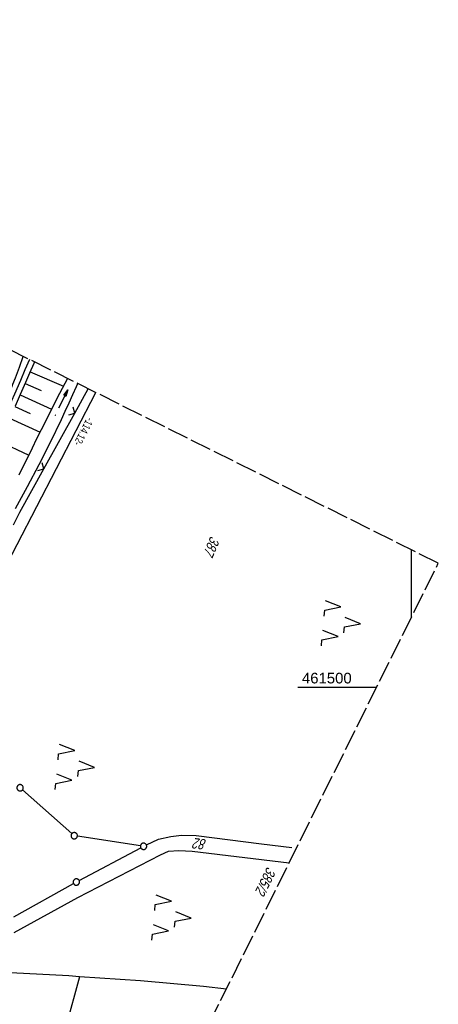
# Model space of a CAD drawing. Extents: x 510037 to 510706, y 460701 to 461658.
# Tile 34 of 34: x 510608 to 510706, y 461425 to 461657. Entities that reach past the tile are written whole.
import ezdxf

# ---------------------------------------------------------------- set-up
doc = ezdxf.new("R2010")
doc.units = 0
doc.header["$LTSCALE"] = 10
doc.header["$MEASUREMENT"] = 0
for name, pattern in [('AUSGEZOGEN', [0]), ('LT00', [0]), ('LT14', [0.6, 0.5, -0.1])]:
    doc.linetypes.add(name, pattern=pattern)
doc.layers.get('0').update_dxf_attribs({"linetype": 'LT00'})
for name, color, linetype in [('--EK_FBR', 1, 'LT00'), ('--EL_DFK_AB_L', 21, 'LT00'), ('ABSTAND', 8, 'LT00'), ('DFK_AB_L', 21, 'LT00'), ('DFK_FLUR_NR', 250, 'LT00'), ('DFK_GZPKT', 250, 'LT00'), ('DFK_KATASTER', 250, 'LT00'), ('DFK_NUTZUNG', 250, 'LT00'), ('PFEIL', 140, 'AUSGEZOGEN'), ('V108_AFBR_BAB', 250, 'LT00'), ('V108_BOESCH', 250, 'LT00'), ('V108_BOSCHUNG', 250, 'LT00'), ('V108_GRABEN', 250, 'LT00'), ('V108_LD_MARK', 250, 'LT00'), ('V108_PK_GR', 1, 'LT00'), ('V108_RASTER', 250, 'LT00'), ('V108_ZAUN', 40, 'LT00')]:
    doc.layers.add(name, color=color, linetype=linetype)
doc.layers.add('-BLATT_108-RAND', color=7, linetype='LT14', plot=False)
doc.styles.get("Standard").update_dxf_attribs({"font": 'ARIAL.TTF'})

# ---------------------------------------------------------------- blocks, each defined once
blk = doc.blocks.new('SYMB7010')
at = {"color": 0, "linetype": 'ByBlock'}
for points in [[(-0.031408, 0.499213), (-0.093728, 0.49134), (-0.15457, 0.475719), (-0.212975, 0.452595), (-0.268021, 0.422333), (-0.31884, 0.385411), (-0.36463, 0.342411), (-0.40467, 0.29401), (-0.438329, 0.240973), (-0.465074, 0.184136), (-0.484486, 0.124395), (-0.496256, 0.062692), (-0.5002, 0)], [(-0.5002, 0), (-0.496256, -0.062692), (-0.484486, -0.124395), (-0.465075, -0.184136), (-0.438329, -0.240973), (-0.404671, -0.29401), (-0.36463, -0.342411), (-0.31884, -0.385411), (-0.268021, -0.422333), (-0.212975, -0.452595), (-0.154571, -0.475719), (-0.093728, -0.49134), (-0.031408, -0.499213), (0.031408, -0.499213)], [(0.5002, 0), (0.496256, 0.062692), (0.484485, 0.124395), (0.465074, 0.184136), (0.438329, 0.240973), (0.40467, 0.29401), (0.36463, 0.342411), (0.31884, 0.385411), (0.268021, 0.422333), (0.212975, 0.452595), (0.15457, 0.475719), (0.093728, 0.49134), (0.031408, 0.499213), (-0.031408, 0.499213)], [(0.031408, -0.499213), (0.093728, -0.491341), (0.15457, -0.475719), (0.212975, -0.452595), (0.268021, -0.422333), (0.31884, -0.385411), (0.36463, -0.342411), (0.404671, -0.294011), (0.438329, -0.240974), (0.465075, -0.184136), (0.484486, -0.124395), (0.496256, -0.062692), (0.500201, 0)]]:
    blk.add_lwpolyline(points, dxfattribs=at)
blk = doc.blocks.new('SYMB7221')
at = {"color": 0, "linetype": 'ByBlock'}
for p, q in [((0, 0.435), (-0.11, 0.065)), ((0.11, 0.065), (0, 0.435)), ((0.25, 0.065), (0.11, 0.065)), ((-0.35, -0.065), (-0.46, -0.435)), ((0.35, -0.065), (0.24, -0.435))]:
    blk.add_line(p, q, dxfattribs=at)
for points in [[(-0.1, -0.435), (-0.24, -0.435), (-0.35, -0.065)], [(0.6, -0.435), (0.46, -0.435), (0.35, -0.065)]]:
    blk.add_lwpolyline(points, dxfattribs=at)
blk = doc.blocks.new('Pfreil3')
at = {"layer": 'PFEIL'}
blk.add_hatch(color=256, dxfattribs=at).paths.add_polyline_path([(-1.55, 0.27), (-1.55, -0.27), (0, 0)])
for p, q in [((-1.55, 0), (-4.83, 0)), ((-1.55, -0.27), (-1.55, 0.27)), ((-1.55, 0.27), (0, 0)), ((0, 0), (-1.55, -0.27))]:
    blk.add_line(p, q, dxfattribs=at)
blk = doc.blocks.new('SYMB0011')
at = {"color": 0, "linetype": 'ByBlock'}
for p, q in [((0.5, 0), (-0.5, 0)), ((0, 0.5), (0, -0.5))]:
    blk.add_line(p, q, dxfattribs=at)
blk = doc.blocks.new('SYMB0024')
at = {"color": 0, "linetype": 'ByBlock'}
for p, q in [((-0.5, 0.5), (0, 0)), ((0, 0), (0.5, 0.5))]:
    blk.add_line(p, q, dxfattribs=at)

msp = doc.modelspace()

# ---------------------------------------------------------------- linework, layer by layer
at = {"layer": '--EK_FBR'}
for points in [[(510610.07, 461577.26), (510609, 461574.81), (510607.91, 461572.31), (510606.5, 461569.13), (510605.08, 461565.96), (510603.64, 461562.79), (510602.19, 461559.63), (510600.72, 461556.48), (510599.25, 461553.32), (510597.77, 461550.17), (510596.08, 461546.58), (510594.38, 461542.99), (510592.67, 461539.4), (510590.96, 461535.81), (510589.26, 461532.23), (510587.55, 461528.64), (510587.55, 461528.64)], [(510610.07, 461577.26), (510609, 461574.81), (510607.91, 461572.31), (510606.5, 461569.13), (510605.08, 461565.96), (510603.64, 461562.79), (510602.19, 461559.63), (510600.72, 461556.48), (510599.25, 461553.32), (510597.77, 461550.17), (510596.08, 461546.58), (510594.38, 461542.99), (510592.67, 461539.4), (510590.96, 461535.81), (510589.26, 461532.23), (510587.55, 461528.64)]]:
    msp.add_lwpolyline(points, dxfattribs=at)
at = {"layer": '--EL_DFK_AB_L'}
msp.add_line((510594.83, 461509.99), (510625.65, 461569.5), dxfattribs=at)
at = {"layer": '-BLATT_108-RAND'}
msp.add_lwpolyline([(510449.46, 461657.25), (510037.07, 460829.27), (510293.97, 460701.31), (510706.36, 461529.3), (510449.46, 461657.25)], dxfattribs=at)
at = {"layer": 'DFK_AB_L'}
msp.add_line((510594.83, 461509.99), (510625.65, 461569.5), dxfattribs=at)
at = {"layer": 'DFK_KATASTER'}
for p, q in [((510620.04, 461465.64), (510608.41, 461475.93)), ((510636.19, 461462.76), (510621.34, 461465.03)), ((510640.41, 461464.3), (510643.38, 461464.97)), ((510643.38, 461464.97), (510645.86, 461465.27)), ((510645.86, 461465.27), (510649.35, 461465.22)), ((510649.35, 461465.22), (510664.71, 461463.26)), ((510637.61, 461462.97), (510640.41, 461464.3)), ((510664.71, 461463.26), (510671.89, 461462.38)), ((510621.48, 461450.61), (510640.89, 461460.65)), ((510621.77, 461454.59), (510636.27, 461462.3)), ((510640.89, 461460.65), (510642.84, 461461.47)), ((510642.84, 461461.47), (510645.2, 461461.64)), ((510645.2, 461461.64), (510648.38, 461461.49)), ((510648.38, 461461.49), (510671.21, 461458.74)), ((510606.38, 461446.04), (510620.45, 461453.87)), ((510606.46, 461442.4), (510621.48, 461450.61)), ((510619.3, 461432.16), (510591.01, 461433.55)), ((510621.85, 461431.89), (510617.21, 461414.92)), ((510621.85, 461431.89), (510619.3, 461432.16)), ((510636.23, 461430.97), (510621.85, 461431.89)), ((510651.01, 461429.68), (510636.23, 461430.97)), ((510656.43, 461429.05), (510651.01, 461429.68))]:
    msp.add_line(p, q, dxfattribs=at)
at = {"layer": 'V108_AFBR_BAB'}
msp.add_lwpolyline([(510610.07, 461577.26), (510609, 461574.81), (510607.91, 461572.31), (510606.5, 461569.13), (510605.08, 461565.96), (510603.64, 461562.79), (510602.19, 461559.63), (510600.72, 461556.48), (510599.25, 461553.32), (510597.77, 461550.17), (510596.08, 461546.58), (510594.38, 461542.99), (510592.67, 461539.4), (510590.96, 461535.81), (510589.26, 461532.23), (510587.55, 461528.64)], dxfattribs=at)
at = {"layer": 'V108_BOESCH'}
msp.add_lwpolyline([(510611.22, 461576.68), (510611.07, 461576.33), (510610.1, 461574.07), (510609.12, 461571.81), (510607.89, 461569.05), (510606.66, 461566.28)], dxfattribs=at)
at = {"layer": 'V108_BOSCHUNG'}
for p, q in [((510610.22, 461574.35), (510618.05, 461570.97)), ((510609.03, 461571.62), (510612.84, 461569.95)), ((510607.83, 461568.9), (510615.27, 461565.59)), ((510606.61, 461566.19), (510610.26, 461564.54)), ((510605.38, 461563.48), (510612.55, 461560.18)), ((510602.87, 461558.05), (510609.89, 461554.77))]:
    msp.add_line(p, q, dxfattribs=at)
at = {"layer": 'V108_GRABEN'}
for points in [[(510606.73, 461542.15), (510609.59, 461547.33), (510612.35, 461552.56), (510615.02, 461557.83), (510617.58, 461563.16), (510618.49, 461565.1), (510619.38, 461567.04), (510620.27, 461568.98), (510621.16, 461570.93), (510621.46, 461571.58)], [(510619.02, 461572.8), (510617.14, 461569.24), (510614.95, 461564.96), (510613.88, 461562.83), (510612.81, 461560.7), (510611.75, 461558.56), (510610.7, 461556.42), (510609.65, 461554.28), (510608.6, 461552.14), (510607.54, 461550)]]:
    msp.add_lwpolyline(points, dxfattribs=at)
at = {"layer": 'V108_LD_MARK'}
msp.add_lwpolyline([(510587.55, 461528.64), (510589.5, 461532.98), (510591.45, 461537.32), (510593.41, 461541.65), (510595.37, 461545.99), (510597.33, 461550.32), (510598.2, 461552.24), (510599.07, 461554.16), (510599.93, 461556.08), (510600.78, 461558), (510601.62, 461559.93), (510602.44, 461561.87), (510603.24, 461563.82), (510603.84, 461565.33), (510604.43, 461566.85), (510605.01, 461568.37), (510605.59, 461569.89), (510606.16, 461571.42), (510606.73, 461572.94), (510607.67, 461575.44), (510608.61, 461577.93), (510608.63, 461577.98)], dxfattribs=at)
at = {"layer": 'V108_RASTER'}
for p, q in [((510700, 461532.47), (510700, 461516.54)), ((510691.76, 461500), (510673.26, 461500))]:
    msp.add_line(p, q, dxfattribs=at)
at = {"layer": 'V108_ZAUN'}
for p, q in [((510620.72, 461564.63), (510623.91, 461570.37)), ((510613.44, 461551.52), (510620.72, 461564.63))]:
    msp.add_line(p, q, dxfattribs=at)
msp.add_lwpolyline([(510606.28, 461538.34), (510607.77, 461541.3), (510613.44, 461551.52)], dxfattribs=at)

# ---------------------------------------------------------------- block references
at = {"layer": 'DFK_GZPKT', "xscale": 1.500000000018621, "yscale": 1.5, "zscale": 1.5, "rotation": 264.7377099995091}
for p in [(510607.85, 461476.43), (510620.6, 461465.14), (510636.93, 461462.65), (510621.11, 461454.24)]:
    msp.add_blockref('SYMB7010', p, dxfattribs=at)
at = {"layer": 'DFK_NUTZUNG', "yscale": 10, "zscale": 10}
for p, xscale, rotation in [((510683.7, 461515.45), 9.999999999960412, 264.7377000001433), ((510621.03, 461481.64), 9.999999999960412, 264.7377000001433), ((510643.8, 461446.17), 10.00000000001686, 264.7377100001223)]:
    msp.add_blockref('SYMB7221', p, dxfattribs=dict(at, xscale=xscale, rotation=rotation))
at = {"layer": 'PFEIL', "rotation": 62.6973940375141}
msp.add_blockref('Pfreil3', (510619.13, 461570.08), dxfattribs=at)
at = {"layer": 'V108_PK_GR', "xscale": 0.09999999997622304, "yscale": 0.09999999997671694, "zscale": 0.1, "rotation": 243.5238000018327}
for p in [(510614.95, 461564.96), (510616.19, 461564.13), (510617.58, 461563.16)]:
    msp.add_blockref('SYMB0011', p, dxfattribs=at)
at = {"layer": 'V108_ZAUN', "xscale": 2.099999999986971, "yscale": 2.099999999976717, "zscale": 2.1, "rotation": 60.96666000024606}
for p in [(510620.72, 461564.63), (510613.44, 461551.52)]:
    msp.add_blockref('SYMB0024', p, dxfattribs=at)

# ---------------------------------------------------------------- texts
at = {"layer": 'ABSTAND', "width": 0.75}
msp.add_text(' -114.12-', height=1.8, rotation=-117.3767, dxfattribs=at).set_placement((510623.91, 461564.24))
at = {"layer": 'DFK_FLUR_NR', "oblique": 13.754, "width": 0.75}
for s, rotation, p in [('387', 246.8655, (510652.75, 461535.84)), ('82', 172.5971, (510651.85, 461464.25)), ('385/2', 243.5238, (510666.08, 461457.98))]:
    msp.add_text(s, height=2.5, rotation=rotation, dxfattribs=at).set_placement(p)
at = {"layer": 'V108_RASTER', "width": 1.006}
msp.add_text(' 461500', height=2.5, rotation=-0.0019, dxfattribs=at).set_placement((510673.26, 461501))

doc.saveas('drawing.dxf')
